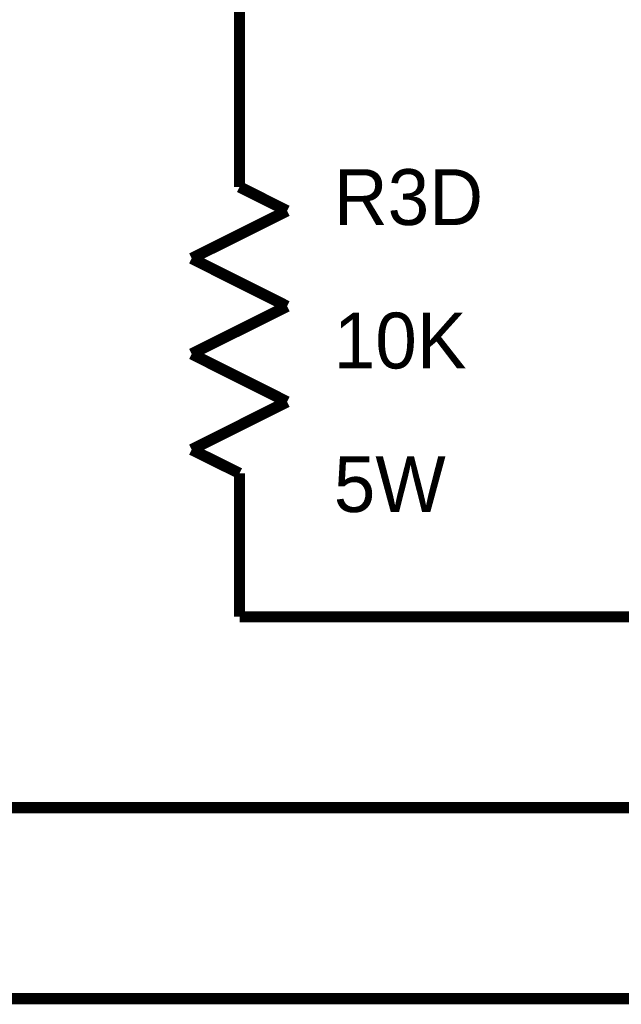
# Model space of a CAD drawing. Extents: x 0 to 22, y 0 to 17.
# Tile 17 of 56: x 6.5 to 7.1, y 11.2 to 12.2. Entities that reach past the tile are written whole.
import ezdxf

# ---------------------------------------------------------------- set-up
doc = ezdxf.new("R2010")
doc.units = 0
doc.layers.add('SHEET', color=255, linetype='CONTINUOUS')

msp = doc.modelspace()

# ---------------------------------------------------------------- linework, layer by layer
at = {"layer": 'SHEET', "const_width": 0.0118}
for points in [[(6.7005, 12.35), (6.7005, 12.1999)], [(6.7005, 12.0499), (6.7005, 12.1999)], [(6.7503, 12.0248), (6.7005, 12.0499)], [(6.6504, 11.975), (6.7503, 12.0248)], [(6.7503, 11.9249), (6.6504, 11.975)], [(6.6504, 11.875), (6.7503, 11.9249)], [(6.7503, 11.8249), (6.6504, 11.875)], [(6.6504, 11.7748), (6.7503, 11.8249)], [(8.2005, 11.1999), (5.2008, 11.1999), (5.2008, 11.7997), (4.6007, 11.7997)], [(6.0004, 11.5997), (6.0004, 11.3998), (7.3004, 11.3998), (7.6004, 11.7997)], [(7.6004, 11.7997), (7.2006, 11.5997), (6.7007, 11.5997)], [(6.7005, 11.75), (6.6504, 11.7748)], [(6.7005, 11.75), (6.7005, 11.6)]]:
    msp.add_lwpolyline(points, dxfattribs=at)

# ---------------------------------------------------------------- texts
at = {"layer": 'SHEET'}
for s, p in [('R3D', (6.7992, 12.01)), ('10K', (6.7992, 11.8598)), ('5W', (6.7992, 11.7095))]:
    msp.add_text(s, height=0.05843, dxfattribs=at).set_placement(p)

doc.saveas('drawing.dxf')
